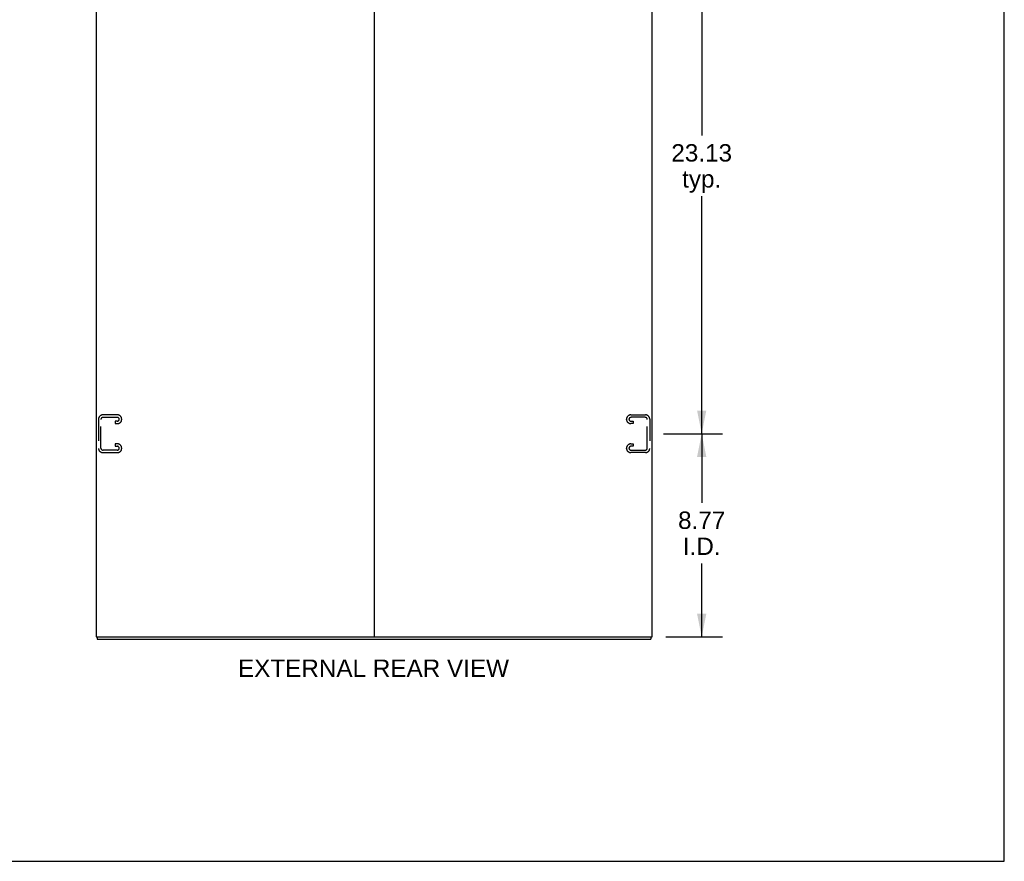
# Model space of a CAD drawing. Header units: inches. Extents: x 0 to 170, y 0 to 110.
# Tile 16 of 18: x 128 to 170, y 0 to 36. Entities that reach past the tile are written whole.
import ezdxf

# ---------------------------------------------------------------- set-up
doc = ezdxf.new("R2010")
doc.units = ezdxf.units.IN
doc.header["$LTSCALE"] = 9.35
doc.header["$MEASUREMENT"] = 0
doc.linetypes.add('HIDDEN', pattern=[0.2, 0.1, -0.1])
doc.layers.get('0').update_dxf_attribs({"linetype": 'CONTINUOUS'})
doc.layers.add('DEFAULT_2', color=8, linetype='HIDDEN')
doc.layers.add('DIMENSIONS', color=7, linetype='CONTINUOUS')
doc.styles.get("Standard").update_dxf_attribs({"font": 'arial.ttf'})
doc.dimstyles.new('DIMSTYLE_1', dxfattribs={"dimtxt": 0.75, "dimasz": 1, "dimexe": 0.09, "dimexo": 0.07, "dimgap": 0.0375, "dimtad": 0, "dimtih": 1, "dimtoh": 1, "dimzin": 4, "dimdsep": 46, "dimtxsty": 'Standard', "dimblk": '_FILLED', "dimblk1": '_FILLED', "dimblk2": '_FILLED', "dimcen": 0.09, "dimadec": 3, "dimazin": 1, "dimtfac": 1, "dimtdec": 3, "dimtofl": 0, "dimtmove": 0, "dimatfit": 3, "dimldrblk": '_FILLED', "dimfxl": 0, "dimtolj": 1, "dimtzin": 4, "dimarcsym": 0})

# ---------------------------------------------------------------- blocks, each defined once
blk = doc.blocks.new('_FILLED')
at = {"color": 0, "linetype": 'ByBlock'}
blk.add_solid([(0, 0), (-1, 0.2), (-1, -0.2)], dxfattribs=at)
blk = doc.blocks.new('*D4')
at = {"layer": 'DIMENSIONS', "color": 2, "linetype": 'Continuous'}
for p, q in [((155.29, 18.458), (157.838, 18.458)), ((156.938, 18.458), (156.938, 15.474)), ((156.938, 9.687), (156.938, 12.849)), ((155.386, 9.687), (157.838, 9.687))]:
    blk.add_line(p, q, dxfattribs=at)
for p, rotation in [((156.938, 18.458), 90), ((156.938, 9.687), 270)]:
    blk.add_blockref('_FILLED', p, dxfattribs=dict(at, rotation=rotation))
at = {"layer": 'DIMENSIONS', "color": 2, "linetype": 'Continuous', "insert": (156.938, 15.099), "char_height": 0.75, "width": 2.0381, "attachment_point": 2, "line_spacing_factor": 0.9}
blk.add_mtext('8.77\\PI.D.', dxfattribs=at)
blk = doc.blocks.new('*D5')
at = {"layer": 'DIMENSIONS', "color": 2, "linetype": 'Continuous'}
for p, q in [((155.29, 41.583), (157.838, 41.583)), ((156.938, 41.583), (156.938, 31.333)), ((156.938, 18.458), (156.938, 28.708)), ((155.29, 18.458), (157.838, 18.458))]:
    blk.add_line(p, q, dxfattribs=at)
for p, rotation in [((156.938, 41.583), 90), ((156.938, 18.458), 270)]:
    blk.add_blockref('_FILLED', p, dxfattribs=dict(at, rotation=rotation))
at = {"layer": 'DIMENSIONS', "color": 2, "linetype": 'Continuous', "insert": (156.938, 30.958), "char_height": 0.75, "width": 2.62082, "attachment_point": 2, "line_spacing_factor": 0.9}
blk.add_mtext('23.13\\Ptyp.', dxfattribs=at)

msp = doc.modelspace()

# ---------------------------------------------------------------- linework, layer by layer
at = {"color": 7, "linetype": 'Continuous'}
for p, q in [((170, 0), (170, 110)), ((130.85, 9.687), (130.85, 9.583)), ((142.739, 9.687), (142.857, 9.687)), ((154.746, 9.687), (154.746, 9.583)), ((0, 0), (170, 0))]:
    msp.add_line(p, q, dxfattribs=at)
at = {"color": 3, "linetype": 'Continuous'}
for p, q in [((130.798, 69.479), (130.798, 9.687)), ((142.798, 69.479), (142.798, 9.687)), ((154.798, 9.687), (154.798, 69.479)), ((130.798, 9.687), (142.739, 9.687)), ((130.85, 9.583), (154.746, 9.583)), ((142.857, 9.687), (154.798, 9.687))]:
    msp.add_line(p, q, dxfattribs=at)
at = {"layer": 'DEFAULT_2', "color": 8, "linetype": 'HIDDEN'}
for p, q in [((131.722, 19.27), (131.082, 19.27)), ((131.096, 19.166), (131.708, 19.166)), ((153.874, 19.27), (154.514, 19.27)), ((154.5, 19.166), (153.888, 19.166)), ((130.902, 19.09), (130.902, 17.825)), ((131.006, 17.839), (131.006, 19.076)), ((131.708, 18.999), (131.621, 18.999)), ((131.621, 18.999), (131.621, 18.895)), ((131.621, 18.895), (131.722, 18.895)), ((131.902, 19.075), (131.902, 19.09)), ((153.694, 19.075), (153.694, 19.09)), ((153.976, 18.895), (153.874, 18.895)), ((153.888, 18.999), (153.976, 18.999)), ((153.976, 18.999), (153.976, 18.895)), ((154.59, 17.839), (154.59, 19.076)), ((154.694, 19.09), (154.694, 17.825)), ((131.722, 18.02), (131.621, 18.02)), ((131.621, 18.02), (131.621, 17.916)), ((131.621, 17.916), (131.708, 17.916)), ((153.874, 18.02), (153.976, 18.02)), ((153.976, 17.916), (153.888, 17.916)), ((153.976, 18.02), (153.976, 17.916)), ((131.082, 17.645), (131.722, 17.645)), ((131.708, 17.749), (131.096, 17.749)), ((131.902, 17.825), (131.902, 17.84)), ((153.694, 17.825), (153.694, 17.84)), ((154.514, 17.645), (153.874, 17.645)), ((153.888, 17.749), (154.5, 17.749))]:
    msp.add_line(p, q, dxfattribs=at)
for centre, radius, start, end in [((131.082, 19.09), 0.18, 90, 180), ((131.096, 19.076), 0.09, 90, 180), ((131.708, 19.076), 0.09, 0, 90), ((131.722, 19.09), 0.18, 0, 90), ((153.874, 19.09), 0.18, 90, 180), ((153.888, 19.076), 0.09, 90, 180), ((154.5, 19.076), 0.09, 0, 90), ((154.514, 19.09), 0.18, 0, 90), ((131.708, 19.089), 0.09, 270, 351.7808), ((131.722, 19.075), 0.18, 270, 360), ((153.874, 19.075), 0.18, 180, 270), ((153.888, 19.089), 0.09, 188.2192, 270), ((131.708, 17.826), 0.09, 0, 90), ((131.722, 17.84), 0.18, 0, 90), ((153.874, 17.84), 0.18, 90, 180), ((153.888, 17.826), 0.09, 90, 180), ((131.082, 17.825), 0.18, 180, 270), ((131.096, 17.839), 0.09, 180, 270), ((131.708, 17.839), 0.09, 270, 351.7808), ((131.722, 17.825), 0.18, 270, 360), ((153.874, 17.825), 0.18, 180, 270), ((153.888, 17.839), 0.09, 188.2192, 270), ((154.5, 17.839), 0.09, 270, 360), ((154.514, 17.825), 0.18, 270, 360)]:
    msp.add_arc(centre, radius, start, end, dxfattribs=at)

# ---------------------------------------------------------------- texts
at = {"layer": 'DIMENSIONS', "color": 2, "linetype": 'Continuous', "insert": (142.771, 8.711), "char_height": 0.75, "width": 11.67658, "attachment_point": 2, "line_spacing_factor": 0.9}
msp.add_mtext('EXTERNAL REAR VIEW', dxfattribs=at)

# ---------------------------------------------------------------- dimensions: what is measured, and where the dimension line sits
at = {"layer": 'DIMENSIONS', "color": 2, "linetype": 'Continuous'}
for base, p1, p2, text, picture, middle in [((156.938020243, 41.582508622), (155.220287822, 18.457508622), (155.220287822, 41.582508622), '<>\\Ptyp.', '*D5', (156.938020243, 30.020773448)), ((156.938, 18.458), (155.316, 9.687), (155.22, 18.458), '<>\\PI.D.', '*D4', (156.938, 14.161))]:
    dim = msp.add_linear_dim(base=base, p1=p1, p2=p2, angle=90, text=text, dimstyle='DIMSTYLE_1', dxfattribs=at)
    dim.commit()
    dim.dimension.update_dxf_attribs({"geometry": picture, "text_midpoint": middle, "dimtype": 160})

doc.saveas('drawing.dxf')
